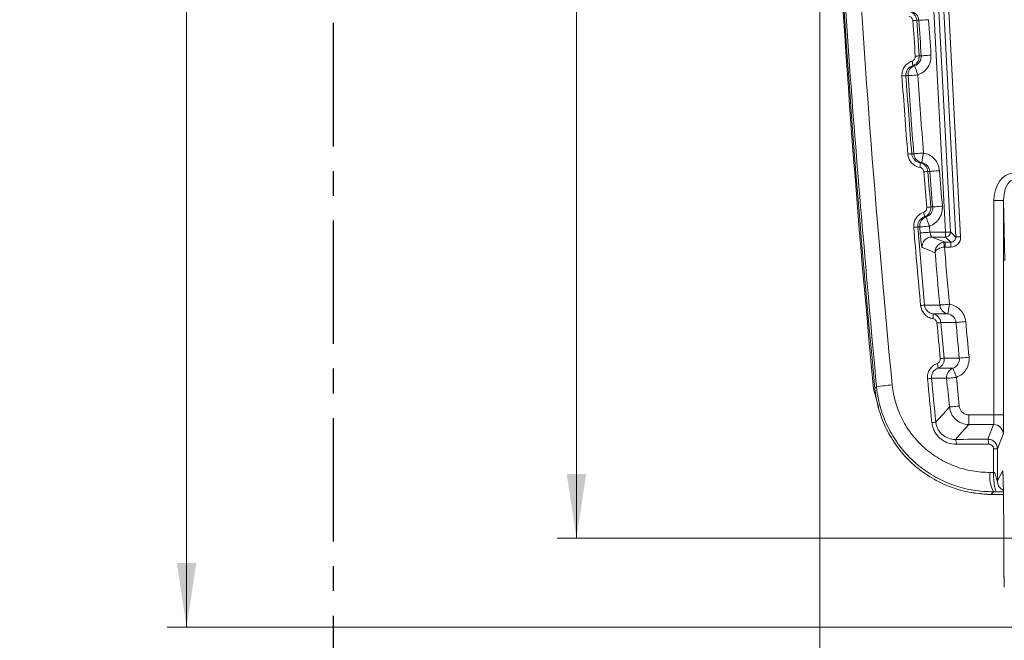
# Model space of a CAD drawing. Header units: millimetres. Extents: x 0 to 594, y 0 to 420.
# Tile 14 of 70: x 231 to 281, y 139 to 171. Entities that reach past the tile are written whole.
import ezdxf

# ---------------------------------------------------------------- set-up
doc = ezdxf.new("R2010")
doc.units = ezdxf.units.MM
doc.linetypes.add('CENTER', pattern=[10.16, 6.35, -1.27, 1.27, -1.27])
doc.styles.add('SLDTEXTSTYLE1', font='TXT', dxfattribs={"width": 0.605})
doc.dimstyles.new('SLDDIMSTYLE0', dxfattribs={"dimtxt": 2.568319, "dimasz": 3.3, "dimexe": 0, "dimexo": 0.0625, "dimgap": 0.64208, "dimtad": 1, "dimdec": 3, "dimlfac": 2, "dimrnd": 1e-09, "dimzin": 12, "dimdsep": 46, "dimtxsty": 'SLDTEXTSTYLE1', "dimsah": 1, "dimcen": 0.09, "dimadec": 0, "dimazin": 3, "dimtfac": 1, "dimtdec": 0, "dimtofl": 0, "dimtmove": 0, "dimatfit": 3, "dimfxl": 1, "dimfrac": 2, "dimtolj": 1, "dimtzin": 12, "dimarcsym": 0})
doc.dimstyles.new('SLDDIMSTYLE1', dxfattribs={"dimtxt": 2.568319, "dimasz": 3.3, "dimexe": 0, "dimexo": 0.0625, "dimgap": 0.64208, "dimtad": 1, "dimdec": 3, "dimlfac": 2, "dimrnd": 1e-09, "dimzin": 12, "dimdsep": 46, "dimtxsty": 'SLDTEXTSTYLE1', "dimsah": 1, "dimcen": 0.09, "dimadec": 0, "dimazin": 3, "dimtfac": 1, "dimtdec": 1, "dimtofl": 0, "dimtmove": 0, "dimatfit": 3, "dimfxl": 1, "dimfrac": 2, "dimtolj": 1, "dimtzin": 12, "dimarcsym": 0})
doc.dimstyles.new('SLDDIMSTYLE2', dxfattribs={"dimtxt": 2.568319, "dimasz": 3.3, "dimexe": 0, "dimexo": 0.0625, "dimgap": 0.64208, "dimtad": 1, "dimdec": 3, "dimlfac": 2, "dimrnd": 1e-09, "dimzin": 12, "dimdsep": 46, "dimtxsty": 'SLDTEXTSTYLE1', "dimsah": 1, "dimcen": 0.09, "dimadec": 0, "dimazin": 3, "dimtfac": 1, "dimtdec": 1, "dimtofl": 0, "dimtmove": 0, "dimatfit": 3, "dimfxl": 1, "dimfrac": 2, "dimtolj": 1, "dimtzin": 12, "dimarcsym": 0})
doc.dimstyles.new('SLDDIMSTYLE5', dxfattribs={"dimtxt": 2.568319, "dimasz": 3.3, "dimexe": 0, "dimexo": 0.0625, "dimgap": 0.64208, "dimtad": 1, "dimdec": 3, "dimlfac": 2, "dimrnd": 1e-09, "dimzin": 12, "dimdsep": 46, "dimtxsty": 'SLDTEXTSTYLE1', "dimsah": 1, "dimcen": 0.09, "dimadec": 0, "dimazin": 3, "dimtfac": 1, "dimtdec": 1, "dimtofl": 0, "dimtmove": 0, "dimatfit": 3, "dimfxl": 1, "dimfrac": 2, "dimtolj": 1, "dimtzin": 12, "dimarcsym": 0})

# ---------------------------------------------------------------- blocks, each defined once
blk = doc.blocks.new('*D10')
at = {"color": 7, "linetype": 'Continuous', "lineweight": 0}
for p, q in [((338.548, 146.536), (338.548, 71.536)), ((334.016, 89.628), (334.016, 90.216)), ((334.016, 90.216), (337.96, 90.216)), ((337.96, 90.216), (337.96, 89.628)), ((334.016, 86.198), (334.016, 85.61)), ((337.96, 85.61), (337.96, 86.198)), ((334.016, 85.61), (337.96, 85.61))]:
    blk.add_line(p, q, dxfattribs=at)
for points in [[(338.548, 146.536), (338.048, 143.236), (339.048, 143.236)], [(338.548, 71.536), (339.048, 74.836), (338.048, 74.836)]]:
    blk.add_solid(points, dxfattribs=at)
at = {"color": 7, "linetype": 'Continuous', "lineweight": 0, "attachment_point": 1, "rotation": 90, "style": 'SLDTEXTSTYLE1'}
for s, insert, char_height in [('min.', (330.017, 93.021, 0.05), 2.6458), ('min.', (334.55, 91.649, 0.05), 2.6458), ('150', (330.017, 83.797, 0.05), 2.6458), ('6', (334.55, 86.933, 0.05), 2.646)]:
    blk.add_mtext(s, dxfattribs=dict(at, insert=insert, char_height=char_height))
blk = doc.blocks.new('*D12')
at = {"color": 7, "linetype": 'Continuous', "lineweight": 0}
for p, q in [((271.889, 196.238), (271.889, 108.735)), ((253.852, 114.267), (253.264, 114.267)), ((253.264, 114.267), (253.264, 110.323)), ((257.282, 114.267), (257.87, 114.267)), ((257.87, 114.267), (257.87, 110.323)), ((253.264, 110.323), (253.852, 110.323)), ((257.87, 110.323), (257.282, 110.323)), ((271.889, 109.735), (246.889, 109.735))]:
    blk.add_line(p, q, dxfattribs=at)
for points in [[(246.889, 109.735), (250.189, 109.235), (250.189, 110.235)], [(271.889, 109.735), (268.589, 110.235), (268.589, 109.235)]]:
    blk.add_solid(points, dxfattribs=at)
at = {"color": 7, "linetype": 'Continuous', "lineweight": 0, "attachment_point": 1, "rotation": 0, "style": 'SLDTEXTSTYLE1'}
for s, insert, char_height in [('50', (252.431, 118.266, 0.05), 2.6458), ('min.', (259.695, 118.266, 0.05), 2.6458), ('min.', (259.303, 113.733, 0.05), 2.6458), ('2', (254.587, 113.733, 0.05), 2.646)]:
    blk.add_mtext(s, dxfattribs=dict(at, insert=insert, char_height=char_height))
blk = doc.blocks.new('*D13')
at = {"color": 7, "linetype": 'Continuous', "lineweight": 0}
for p, q in [((356.066, 264.449), (238.349, 264.449)), ((239.349, 264.449), (239.349, 139.275)), ((234.816, 206.027), (234.816, 206.615)), ((234.816, 206.615), (238.761, 206.615)), ((238.761, 206.615), (238.761, 206.027)), ((234.816, 197.697), (234.816, 197.109)), ((238.761, 197.109), (238.761, 197.697)), ((234.816, 197.109), (238.761, 197.109)), ((290.17, 139.275), (238.349, 139.275))]:
    blk.add_line(p, q, dxfattribs=at)
for points in [[(239.349, 264.449), (238.849, 261.149), (239.849, 261.149)], [(239.349, 139.275), (239.849, 142.575), (238.849, 142.575)]]:
    blk.add_solid(points, dxfattribs=at)
at = {"color": 7, "linetype": 'Continuous', "lineweight": 0, "char_height": 2.6458, "attachment_point": 1, "rotation": 90, "style": 'SLDTEXTSTYLE1'}
for s, insert in [('252,5', (230.818, 196.276, 0.05)), ('9,94', (235.35, 198.432, 0.05))]:
    blk.add_mtext(s, dxfattribs=dict(at, insert=insert))
blk = doc.blocks.new('*D17')
at = {"color": 7, "linetype": 'Continuous', "lineweight": 0}
for p, q in [((414.293, 245.752), (258.389, 245.752)), ((259.389, 143.848), (259.389, 245.752)), ((254.856, 196.515), (254.856, 197.103)), ((254.856, 197.103), (258.801, 197.103)), ((258.801, 197.103), (258.801, 196.515)), ((254.856, 193.085), (254.856, 192.497)), ((258.801, 192.497), (258.801, 193.085)), ((254.856, 192.497), (258.801, 192.497)), ((414.293, 143.848), (258.389, 143.848))]:
    blk.add_line(p, q, dxfattribs=at)
for points in [[(259.389, 245.752), (258.889, 242.452), (259.889, 242.452)], [(259.389, 143.848), (259.889, 147.148), (258.889, 147.148)]]:
    blk.add_solid(points, dxfattribs=at)
at = {"color": 7, "linetype": 'Continuous', "lineweight": 0, "attachment_point": 1, "rotation": 90, "style": 'SLDTEXTSTYLE1'}
for s, insert, char_height in [('203', (250.858, 190.684, -137.801), 2.6458), ('8', (255.39, 193.82, -137.801), 2.646)]:
    blk.add_mtext(s, dxfattribs=dict(at, insert=insert, char_height=char_height))

msp = doc.modelspace()

# ---------------------------------------------------------------- linework, layer by layer
at = {"color": 7, "linetype": 'CENTER', "lineweight": 30}
msp.add_line((246.88851, 271.94925), (246.88862, 71.53632), dxfattribs=at)
at = {"color": 8, "linetype": 'Continuous', "lineweight": 0}
for p, q in [((278.35489, 159.58588), (276.89997, 187.34706)), ((277.15034, 187.36018), (278.60526, 159.59901)), ((278.88216, 159.33624), (277.39969, 187.62295)), ((277.65006, 187.63607), (279.13252, 159.34936)), ((276.88334, 170.47811), (277.00747, 168.65383)), ((276.76887, 168.14408), (276.66588, 168.14408)), ((276.42908, 167.63348), (276.32086, 167.63349)), ((277.3953, 160.86208), (277.24708, 162.68937)), ((280.84385, 150.19661), (280.84384, 161.20986)), ((281.34527, 161.20986), (281.34527, 150.19661)), ((277.36288, 160.36859), (277.26465, 160.36859)), ((276.92676, 159.85376), (277.27955, 155.83842)), ((277.03009, 159.85375), (276.92676, 159.85376)), ((277.55539, 159.58588), (278.35489, 159.58588)), ((278.60526, 159.59901), (278.88216, 159.33624)), ((277.65166, 159.33517), (278.33389, 159.07241)), ((278.26965, 159.06825), (278.33389, 159.07241)), ((278.33389, 159.07241), (278.63178, 159.07241)), ((278.63178, 159.07241), (278.35489, 159.33517)), ((278.33389, 158.8217), (278.30174, 158.81963)), ((278.63178, 158.82169), (278.33389, 158.8217)), ((278.12061, 154.94023), (278.29315, 153.11108)), ((274.72868, 151.5455), (274.80876, 151.63462)), ((279.55678, 150.19661), (280.84385, 150.19661)), ((280.82711, 149.69559), (279.55678, 149.69558)), ((280.52683, 148.94449), (280.82711, 149.69559)), ((281.32853, 149.19456), (281.02892, 148.44512)), ((280.82183, 147.23735), (280.82182, 148.44512)), ((281.02891, 146.7782), (281.29354, 147.30761)), ((281.29354, 147.30761), (281.30193, 147.21661)), ((281.36683, 141.84158), (281.37459, 141.84158)), ((281.36683, 141.84158), (281.37463, 141.75352))]:
    msp.add_line(p, q, dxfattribs=at)
at = {"color": 7, "linetype": 'Continuous', "lineweight": 15}
for p, q in [((281.39941, 158.10813), (281.34527, 161.20986)), ((278.35489, 159.33517), (277.65166, 159.33517)), ((274.66304, 151.53855), (274.93516, 150.53673)), ((281.02892, 148.44512), (281.02891, 146.7782)), ((279.66606, 146.21868), (279.87981, 146.15372)), ((281.33741, 146.10434), (280.70654, 146.10433)), ((281.34782, 144.45792), (281.34935, 142.79209)), ((281.37459, 141.84158), (281.37465, 141.65985))]:
    msp.add_line(p, q, dxfattribs=at)
at = {"color": 8, "linetype": 'Continuous', "lineweight": 0, "flags": 128}
for points in [[(276.98689, 170.47811), (276.93044, 170.47811), (276.88334, 170.47811)], [(276.98689, 170.47811), (277.00011, 170.47899), (277.03102, 170.48102), (277.07849, 170.48416), (277.14079, 170.48827), (277.21566, 170.49321), (277.30039, 170.4988), (277.39188, 170.50483), (277.48683, 170.5111)], [(277.00747, 168.65383), (277.08646, 168.65382), (277.11003, 168.65383)], [(277.11003, 168.65383), (277.12325, 168.65474), (277.15415, 168.65687), (277.2016, 168.66015), (277.26389, 168.66445), (277.33874, 168.66961), (277.42345, 168.67546), (277.51494, 168.68177), (277.60986, 168.68833)], [(276.76887, 168.14408), (276.77233, 168.13382), (276.78168, 168.10602), (276.7966, 168.0617), (276.81651, 168.00256), (276.84066, 167.93082), (276.86814, 167.84918), (276.89791, 167.76074), (276.92885, 167.66883)], [(276.42908, 167.63348), (276.4423, 167.63442), (276.47319, 167.6366), (276.52064, 167.63996), (276.58292, 167.64436), (276.65777, 167.64966), (276.74246, 167.65565), (276.83394, 167.66212), (276.92885, 167.66883)], [(276.6208, 163.61814), (276.65598, 163.61814), (276.7266, 163.61814)], [(276.7266, 163.61814), (276.73981, 163.61916), (276.77069, 163.62155), (276.81812, 163.62523), (276.88037, 163.63005), (276.95518, 163.63585), (277.03984, 163.6424), (277.13126, 163.64948), (277.22613, 163.65683)], [(277.13752, 163.16324), (277.13934, 163.17337), (277.14446, 163.2019), (277.1527, 163.24774), (277.16372, 163.30915), (277.17712, 163.38379), (277.19238, 163.46882), (277.20893, 163.561), (277.22613, 163.65683)], [(277.03802, 163.16324), (277.07108, 163.16324), (277.13752, 163.16324)], [(277.54996, 162.70909), (277.49574, 162.70909), (277.45096, 162.70909)], [(277.54996, 162.70909), (277.56317, 162.71014), (277.59405, 162.71258), (277.64147, 162.71632), (277.70371, 162.72124), (277.77851, 162.72715), (277.86316, 162.73383), (277.95457, 162.74105), (278.04943, 162.74855)], [(281.34527, 161.20986), (281.33416, 161.20986), (281.30462, 161.20986), (281.25777, 161.20986), (281.19535, 161.20986), (281.11973, 161.20986), (281.03374, 161.20986), (280.94061, 161.20986), (280.84384, 161.20986)], [(277.59922, 160.88257), (277.67826, 160.88256), (277.69703, 160.88257)], [(277.69703, 160.88257), (277.71024, 160.88365), (277.74111, 160.88618), (277.78852, 160.89007), (277.85075, 160.89518), (277.92553, 160.90131), (278.01015, 160.90826), (278.10155, 160.91576), (278.19637, 160.92354)], [(277.36288, 160.36859), (277.3665, 160.35834), (277.37625, 160.33063), (277.39177, 160.28651), (277.41249, 160.22764), (277.43762, 160.15625), (277.46621, 160.07502), (277.49718, 159.98703), (277.52936, 159.89558)], [(277.03009, 159.85375), (277.04329, 159.85486), (277.07416, 159.85745), (277.12156, 159.86142), (277.18378, 159.86663), (277.25855, 159.87289), (277.34316, 159.87998), (277.43454, 159.88764), (277.52936, 159.89558)], [(277.05614, 159.5438), (277.05287, 159.58254), (277.04961, 159.62129), (277.04635, 159.66003), (277.04309, 159.69877), (277.03983, 159.73752), (277.03658, 159.77626), (277.03334, 159.81501), (277.03009, 159.85375)], [(277.05614, 159.5438), (277.06934, 159.54491), (277.1002, 159.54751), (277.14761, 159.55151), (277.20982, 159.55675), (277.28459, 159.56306), (277.3692, 159.57019), (277.46057, 159.57789), (277.55539, 159.58588)], [(277.52936, 159.89558), (277.53261, 159.85687), (277.53585, 159.81816), (277.5391, 159.77944), (277.54236, 159.74073), (277.54561, 159.70202), (277.54887, 159.66331), (277.55213, 159.62459), (277.55539, 159.58588)], [(278.60526, 159.59901), (278.59971, 159.59871), (278.58496, 159.59794), (278.56156, 159.59672), (278.5304, 159.59508), (278.49264, 159.5931), (278.4497, 159.59085), (278.4032, 159.58842), (278.35489, 159.58588)], [(278.35489, 159.58588), (278.35489, 159.5375), (278.35489, 159.49094), (278.35489, 159.44794), (278.35489, 159.41013), (278.35489, 159.37893), (278.35489, 159.3555), (278.35489, 159.34073), (278.35489, 159.33517)], [(278.30174, 158.81963), (278.29556, 158.86744), (278.28963, 158.91347), (278.28414, 158.95599), (278.27931, 158.99343), (278.27531, 159.02439), (278.2723, 159.0477), (278.27039, 159.06251), (278.26965, 159.06825)], [(278.33389, 159.07241), (278.33389, 159.06685), (278.33389, 159.05208), (278.33389, 159.02866), (278.3339, 158.99745), (278.33389, 158.95964), (278.33389, 158.91664), (278.33389, 158.87008), (278.33389, 158.8217)], [(278.63178, 158.82169), (278.63178, 158.87008), (278.63179, 158.91664), (278.63179, 158.95964), (278.63178, 158.99745), (278.63179, 159.02866), (278.63179, 159.05208), (278.63179, 159.06685), (278.63178, 159.07241)], [(279.13252, 159.34936), (279.0842, 159.34683), (279.03771, 159.34439), (278.99477, 159.34214), (278.95701, 159.34016), (278.92585, 159.33853), (278.90245, 159.33731), (278.8877, 159.33653), (278.88216, 159.33624)], [(277.82355, 158.53231), (277.77814, 158.54981), (277.59651, 158.61983), (277.15246, 158.79103)], [(278.0616, 155.83836), (278.0748, 155.83956), (278.10564, 155.84235), (278.15302, 155.84665), (278.2152, 155.85228), (278.28993, 155.85905), (278.37449, 155.86672), (278.46581, 155.87499), (278.56058, 155.88358)], [(278.478, 155.38894), (278.47968, 155.39905), (278.48445, 155.42761), (278.49212, 155.47354), (278.5024, 155.53508), (278.51488, 155.60988), (278.52911, 155.69511), (278.54454, 155.78752), (278.56058, 155.88358)], [(277.27955, 155.83842), (277.31474, 155.83841), (277.49045, 155.8384), (278.0616, 155.83836)], [(277.70223, 155.38895), (277.73531, 155.38895), (277.91104, 155.38895), (278.478, 155.38894)], [(278.89593, 154.94027), (278.82909, 154.94027), (278.47765, 154.94025), (278.16268, 154.94023), (278.12061, 154.94023)], [(278.89593, 154.94027), (278.90912, 154.94149), (278.93996, 154.94433), (278.98734, 154.94869), (279.0495, 154.95442), (279.12422, 154.96131), (279.20877, 154.9691), (279.30009, 154.97752), (279.39483, 154.98625)], [(278.29315, 153.11108), (278.37227, 153.11108), (278.72381, 153.11109), (279.03822, 153.11109), (279.0673, 153.11109)], [(279.0673, 153.11109), (279.08049, 153.11235), (279.11132, 153.11529), (279.15868, 153.1198), (279.22084, 153.12572), (279.29553, 153.13283), (279.38006, 153.14088), (279.47134, 153.14957), (279.56607, 153.15859)], [(278.74034, 152.59296), (278.71805, 152.59296), (278.54225, 152.59297), (277.96573, 152.59299)], [(278.74034, 152.59296), (278.74411, 152.58272), (278.75426, 152.55512), (278.77041, 152.5112), (278.79195, 152.45263), (278.81806, 152.3816), (278.84777, 152.30081), (278.87996, 152.21329), (278.9134, 152.12233)], [(278.41472, 152.07397), (278.39181, 152.07397), (278.21598, 152.07399), (277.63511, 152.07403)], [(278.41472, 152.07397), (278.42791, 152.07525), (278.45874, 152.07824), (278.50609, 152.08283), (278.56823, 152.08886), (278.64292, 152.0961), (278.72743, 152.1043), (278.8187, 152.11315), (278.9134, 152.12233)], [(277.85921, 149.82312), (277.9304, 149.90196), (278.24676, 150.25222), (278.55966, 150.59844)], [(278.55966, 150.59844), (278.57285, 150.59976), (278.60366, 150.60282), (278.651, 150.60753), (278.71313, 150.61371), (278.7878, 150.62114), (278.87228, 150.62954), (278.96353, 150.63862), (279.05822, 150.64804)], [(279.55678, 149.69558), (279.55678, 149.70884), (279.55678, 149.73981), (279.55678, 149.78738), (279.55678, 149.84982), (279.55678, 149.92485), (279.55678, 150.00976), (279.55678, 150.10146), (279.55678, 150.19661)], [(281.34527, 150.19661), (281.33416, 150.19661), (281.30463, 150.19661), (281.25777, 150.19661), (281.19536, 150.19661), (281.11973, 150.19661), (281.03374, 150.19661), (280.94062, 150.19661), (280.84385, 150.19661)], [(279.55678, 149.69558), (279.21086, 149.31343), (278.8653, 148.93147)], [(281.02892, 148.44512), (281.02445, 148.44513), (281.0127, 148.44512), (280.99399, 148.44512), (280.96891, 148.44513), (280.93816, 148.44513), (280.90268, 148.44512), (280.86352, 148.44513), (280.82182, 148.44512)], [(280.82413, 146.2339), (280.7597, 146.1629), (280.70655, 146.10433)]]:
    msp.add_lwpolyline(points, dxfattribs=at)
at = {"color": 7, "linetype": 'Continuous', "lineweight": 15}
for centre, radius, start, end in [((876.57541, 210.08371), 604.68686, 176.10106441, 185.55536065), ((876.1528, 209.82768), 604.3075, 179.99664675, 185.5351321)]:
    msp.add_arc(centre, radius, start, end, dxfattribs=at)
at = {"color": 8, "linetype": 'Continuous', "lineweight": 0}
for centre, radius, start, end in [((276.4366, 174.73189), 4.27718, 273.256678, 275.995326), ((877.32766, 210.08371), 601.64577, 183.7744397, 183.94856525), ((877.32766, 210.08371), 601.14475, 183.7744397, 183.94856525), ((276.5602, 172.72562), 4.09629, 273.407787, 276.268588), ((276.92931, 167.66895), 0.50149, 108.658465, 184.05568), ((276.29348, 168.21239), 0.37862, 349.605556, 26.563432), ((275.87696, 171.56235), 3.95386, 273.488369, 276.446261), ((876.57541, 210.08371), 601.64577, 184.04597144, 184.42940863), ((876.57541, 210.08371), 601.14475, 184.04597144, 184.42940863), ((276.17475, 167.22915), 3.63845, 273.824154, 277.04187), ((277.22645, 163.65661), 0.50132, 184.401395, 259.783183), ((276.6827, 163.03742), 0.37694, 341.279897, 19.498862), ((277.00099, 166.2968), 3.61581, 273.902551, 277.148693), ((877.32766, 210.08371), 601.64577, 184.51624308, 184.69074933), ((877.32766, 210.08371), 601.14475, 184.51624308, 184.69074933), ((276.8876, 160.43022), 0.38205, 350.717758, 27.240718), ((277.14857, 164.3437), 3.49035, 274.053663, 277.41835), ((277.52984, 159.89568), 0.50151, 109.445228, 184.795682), ((276.47913, 163.20853), 3.3845, 274.137252, 277.6001), ((278.3548, 159.58597), 0.25079, 270.019729, 2.980592), ((277.65236, 158.83347), 0.5017, 90.079793, 184.852721), ((876.57541, 210.08371), 600.967, 184.92092301, 185.17876319), ((876.57541, 210.08371), 600.46598, 184.89752205, 185.17876319), ((276.83037, 158.95806), 3.15182, 274.469972, 278.193292), ((277.34528, 155.25912), 0.37983, 341.982182, 19.986918), ((278.56088, 155.88335), 0.50131, 185.149235, 260.483514), ((277.66652, 158.0579), 3.15056, 274.552478, 278.286854), ((877.32766, 210.08371), 600.967, 185.26474286, 185.43989941), ((877.32766, 210.08371), 600.46598, 185.26474286, 185.43989941), ((277.83876, 156.13068), 3.0536, 274.702411, 278.557738), ((277.5836, 152.64755), 0.38601, 351.873192, 27.922752), ((278.9139, 152.12243), 0.50153, 110.246649, 185.544429), ((277.18428, 155.00439), 2.96484, 274.78318, 278.746298), ((876.57541, 210.08371), 600.967, 185.53923355, 185.68058615), ((876.57541, 210.08371), 600.46598, 185.53923355, 185.68058615), ((276.54537, 140.55061), 11.21923, 94.736483, 98.904537), ((277.40651, 152.65899), 2.87177, 274.974996, 279.069759), ((280.82686, 149.19392), 0.50167, 0.0734, 89.972171), ((278.48885, 148.73485), 0.4247, 352.709465, 27.577612), ((280.14105, 148.748), 0.43294, 352.83267, 26.99163), ((282.33896, 147.01469), 1.70421, 172.528608, 207.268052)]:
    msp.add_arc(centre, radius, start, end, dxfattribs=at)
for centre, major_axis, ratio, start_param, end_param in [((281.847, 161.19236), (-0.02476, 1.41835), 0.70705293, 6.27084428, 7.82929958), ((281.847, 161.19236), (-0.01857, 1.06382), 0.47134469, 6.27084428, 7.82929958), ((278.63162, 159.32327), (0.18206, -0.17277), 0.99903667, 5.47176769, 7.09460293), ((278.63162, 159.32327), (-0.36389, 0.34532), 0.99967865, 2.33017503, 3.95301027), ((280.82634, 150.19661), (0, 0.5015), 0.03491013, 3.18522588, 4.71238898), ((281.32777, 150.19661), (0, 1.003), 0.01745506, 3.18522588, 4.71238898), ((350.61503, 131.68601), (401.45075, 0.00023), 0.04366094, 1.7462829, 1.75048785), ((350.61503, 131.4355), (401.2, 0.00023), 0.04368823, 1.7462829, 1.75048785), ((281.29537, 144.30044), (0, 3.009), 0.01745506, 5.87225916, 6.31809189), ((350.61503, 133.47529), (401.2, 0.00023), 0.03483347, 1.74564701, 1.74608391), ((350.61503, 132.4729), (400.197, 0.00023), 0.03492077, 1.74564701, 1.74608391)]:
    msp.add_ellipse(centre, major_axis=major_axis, ratio=ratio, start_param=start_param, end_param=end_param, dxfattribs=at)
at = {"color": 7, "linetype": 'Continuous', "lineweight": 15}
for centre, major_axis, start_param, end_param in [((281.29537, 144.30044), (0, 3.009), 4.76474886, 5.87225916), ((281.36683, 142.84458), (0, 1.003), 1.6231562, 3.14159265)]:
    msp.add_ellipse(centre, major_axis=major_axis, ratio=0.01745506, start_param=start_param, end_param=end_param, dxfattribs=at)
at = {"color": 8, "linetype": 'Continuous', "lineweight": 0}
for points, knots in [([(274.80876, 151.63462), (274.31581, 157.12667), (273.32981, 168.11186), (272.42718, 184.63429), (271.94351, 201.21315), (271.93675, 217.83893), (272.35655, 234.50016), (273.02707, 245.5892), (273.3623, 251.13317)], [0, 0, 0, 0, 0.16606057, 0.33215361, 0.4982139, 0.66546473, 0.83274903, 1, 1, 1, 1]), ([(274.17126, 251.06512), (273.03265, 234.48866), (272.58751, 217.92267), (273.07024, 184.81149), (273.99811, 168.26628), (275.61896, 151.73152)], [0, 0, 0, 0, 0.5, 0.5, 1, 1, 1, 1]), ([(276.67958, 170.46162), (276.67586, 170.51764), (276.65295, 170.57096), (276.57883, 170.65328), (276.52919, 170.68104), (276.47499, 170.69137)], [0, 0, 0, 0, 0.5, 0.5, 1, 1, 1, 1]), ([(276.47596, 170.93761), (276.53133, 170.92121), (276.64242, 170.88831), (276.77464, 170.77183), (276.86047, 170.62965), (276.87619, 170.52548), (276.88334, 170.47811)], [0, 0, 0, 0, 0.26095332, 0.52358622, 0.78336236, 1, 1, 1, 1]), ([(276.98689, 170.47811), (276.97956, 170.58899), (276.93542, 170.69426), (276.7885, 170.86008), (276.68905, 170.9167), (276.58003, 170.93761)], [0, 0, 0, 0, 0.5, 0.5, 1, 1, 1, 1]), ([(276.63213, 168.3817), (276.65745, 168.39289), (276.70798, 168.41521), (276.76479, 168.47736), (276.80144, 168.55338), (276.80294, 168.60884), (276.80369, 168.63658)], [0, 0, 0, 0, 0.25185845, 0.50272443, 0.75131256, 1, 1, 1, 1]), ([(277.00747, 168.65383), (277.00599, 168.59838), (277.00303, 168.48768), (276.93028, 168.33583), (276.81734, 168.21137), (276.71634, 168.1665), (276.66588, 168.14408)], [0, 0, 0, 0, 0.250373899, 0.499859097, 0.750169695, 1, 1, 1, 1]), ([(276.76887, 168.14408), (276.87404, 168.17941), (276.96466, 168.24858), (277.08797, 168.4324), (277.11769, 168.54304), (277.11003, 168.65383)], [0, 0, 0, 0, 0.5, 0.5, 1, 1, 1, 1]), ([(277.60986, 168.68833), (277.60792, 168.58686), (277.60382, 168.37217), (277.46752, 168.06816), (277.23956, 167.80846), (277.03242, 167.71537), (276.92885, 167.66883)], [0, 0, 0, 0, 0.22993206, 0.486507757, 0.74325866, 1, 1, 1, 1]), ([(276.11753, 167.61582), (276.11964, 167.699), (276.12386, 167.86534), (276.23334, 168.09351), (276.40372, 168.28066), (276.55573, 168.34791), (276.63213, 168.3817)], [0, 0, 0, 0, 0.24827558, 0.49644787, 0.74692768, 1, 1, 1, 1]), ([(276.66588, 168.14408), (276.56244, 168.10972), (276.47127, 168.04294), (276.34437, 167.85923), (276.31275, 167.74671), (276.32086, 167.63349)], [0, 0, 0, 0, 0.5, 0.5, 1, 1, 1, 1]), ([(277.03969, 162.91644), (276.956, 162.93999), (276.78856, 162.98709), (276.58704, 163.15917), (276.45468, 163.37122), (276.42904, 163.52777), (276.41742, 163.5988)], [0, 0, 0, 0, 0.26301325, 0.5262253, 0.78505942, 1, 1, 1, 1]), ([(276.6208, 163.61814), (276.62863, 163.57074), (276.64595, 163.46585), (276.73517, 163.32429), (276.87038, 163.21001), (276.98199, 163.17887), (277.03802, 163.16324)], [0, 0, 0, 0, 0.21203473, 0.46920513, 0.73354122, 1, 1, 1, 1]), ([(277.22613, 163.65683), (277.32439, 163.6301), (277.53187, 163.57365), (277.79352, 163.36728), (277.9897, 163.08335), (278.02952, 162.86015), (278.04943, 162.74855)], [0, 0, 0, 0, 0.230749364, 0.487252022, 0.743624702, 1, 1, 1, 1]), ([(277.03802, 163.16324), (277.0936, 163.14751), (277.20511, 163.11595), (277.33876, 163.00104), (277.42622, 162.86002), (277.44324, 162.7562), (277.45096, 162.70909)], [0, 0, 0, 0, 0.26116506, 0.52396193, 0.78401112, 1, 1, 1, 1]), ([(277.54996, 162.70909), (277.5412, 162.8198), (277.49573, 162.92444), (277.34683, 163.08831), (277.24673, 163.14367), (277.13752, 163.16324)], [0, 0, 0, 0, 0.5, 0.5, 1, 1, 1, 1]), ([(277.24708, 162.68937), (277.24319, 162.71293), (277.23461, 162.76499), (277.19055, 162.83557), (277.12338, 162.8929), (277.06758, 162.90859), (277.03969, 162.91644)], [0, 0, 0, 0, 0.21427616, 0.473321, 0.73677176, 1, 1, 1, 1]), ([(276.7233, 159.83285), (276.71624, 159.91656), (276.72314, 159.99913), (276.7647, 160.16169), (276.79825, 160.23728), (276.89014, 160.37673), (276.94612, 160.43703), (277.07732, 160.53885), (277.14921, 160.57783), (277.22728, 160.60509)], [0, 0, 0, 0, 0.25, 0.25, 0.5, 0.5, 0.75, 0.75, 1, 1, 1, 1]), ([(277.22728, 160.60509), (277.25238, 160.61659), (277.30253, 160.63955), (277.35849, 160.70237), (277.39413, 160.77887), (277.39491, 160.83434), (277.3953, 160.86208)], [0, 0, 0, 0, 0.25133287, 0.50228202, 0.75109091, 1, 1, 1, 1]), ([(277.59921, 160.88256), (277.60832, 160.77185), (277.58023, 160.66129), (277.45892, 160.47539), (277.36922, 160.40528), (277.26465, 160.36859)], [0, 0, 0, 0, 0.5, 0.5, 1, 1, 1, 1]), ([(277.36289, 160.36859), (277.46749, 160.40533), (277.55711, 160.47568), (277.67788, 160.661), (277.70613, 160.77196), (277.69703, 160.88257)], [0, 0, 0, 0, 0.5, 0.5, 1, 1, 1, 1]), ([(278.19637, 160.92354), (278.19578, 160.82231), (278.19451, 160.60784), (278.06249, 160.30224), (277.83812, 160.03945), (277.63228, 159.94354), (277.52936, 159.89558)], [0, 0, 0, 0, 0.22950187, 0.48622233, 0.74311652, 1, 1, 1, 1]), ([(277.26465, 160.36859), (277.21395, 160.34552), (277.11343, 160.29979), (277.00066, 160.17392), (276.92887, 160.02057), (276.92746, 159.90927), (276.92676, 159.85376)], [0, 0, 0, 0, 0.25592384, 0.50738374, 0.75428414, 1, 1, 1, 1]), ([(277.15246, 158.79103), (277.15023, 158.79189), (277.14763, 158.79753), (277.14172, 158.81796), (277.13838, 158.83297), (277.13115, 158.8716), (277.12729, 158.89501), (277.11909, 158.94991), (277.11471, 158.98172), (277.1014, 159.08562), (277.09192, 159.16883), (277.07352, 159.34799), (277.06442, 159.44553), (277.05614, 159.5438)], [0, 0, 0, 0, 0.125, 0.125, 0.25, 0.25, 0.375, 0.375, 0.5, 0.5, 0.75, 0.75, 1, 1, 1, 1]), ([(277.55539, 159.58588), (277.55982, 159.56893), (277.57166, 159.52361), (277.59301, 159.45419), (277.61676, 159.38974), (277.63793, 159.34513), (277.6471, 159.33848), (277.65166, 159.33517)], [0, 0, 0, 0, 0.13136241, 0.35111789, 0.56986442, 0.78616865, 1, 1, 1, 1]), ([(277.82355, 158.53231), (277.82355, 158.53278), (277.82356, 158.53331), (277.82356, 158.53428), (277.82361, 158.53563), (277.8237, 158.53843), (277.82404, 158.54363), (277.8252, 158.55328), (277.82914, 158.57166), (277.83688, 158.59104), (277.86152, 158.63463), (277.91904, 158.69378), (278.03822, 158.75716), (278.16861, 158.80008), (278.25658, 158.813), (278.30174, 158.81963)], [0, 0, 0, 0, 0.00396695, 0.00441827, 0.00824108, 0.01518838, 0.02797084, 0.0516231, 0.09566276, 0.18016491, 0.21112164, 0.4561194, 0.67153804, 0.8313792, 1, 1, 1, 1]), ([(278.56058, 155.88358), (278.65888, 155.85815), (278.86676, 155.80435), (279.13085, 155.6016), (279.33073, 155.32025), (279.37347, 155.09758), (279.39483, 154.98625)], [0, 0, 0, 0, 0.23024031, 0.48691803, 0.74345737, 1, 1, 1, 1]), ([(277.70648, 155.14163), (277.62478, 155.15518), (277.54731, 155.18131), (277.40089, 155.25888), (277.33514, 155.30878), (277.16395, 155.48988), (277.09132, 155.64808), (277.07602, 155.81583)], [0, 0, 0, 0, 0.25, 0.25, 0.5, 0.5, 1, 1, 1, 1]), ([(277.27955, 155.83842), (277.28795, 155.7913), (277.30658, 155.68678), (277.3974, 155.54646), (277.53397, 155.43375), (277.646, 155.40392), (277.70223, 155.38895)], [0, 0, 0, 0, 0.211399, 0.46890494, 0.73342356, 1, 1, 1, 1]), ([(277.70223, 155.38895), (277.81158, 155.37074), (277.91204, 155.31691), (278.06298, 155.15564), (278.11039, 155.05091), (278.12061, 154.94023)], [0, 0, 0, 0, 0.5, 0.5, 1, 1, 1, 1]), ([(278.89593, 154.94027), (278.88572, 155.05079), (278.83894, 155.15477), (278.68809, 155.31663), (278.58737, 155.37072), (278.478, 155.38894)], [0, 0, 0, 0, 0.5, 0.5, 1, 1, 1, 1]), ([(277.91659, 154.91728), (277.91141, 154.97312), (277.88717, 155.02576), (277.81112, 155.1061), (277.76088, 155.13261), (277.70648, 155.14163)], [0, 0, 0, 0, 0.5, 0.5, 1, 1, 1, 1]), ([(277.92467, 152.82831), (277.97636, 152.84717), (278.02082, 152.88239), (278.08077, 152.97597), (278.09442, 153.03175), (278.08909, 153.08736)], [0, 0, 0, 0, 0.5, 0.5, 1, 1, 1, 1]), ([(278.29315, 153.11108), (278.29311, 153.05561), (278.29302, 152.94485), (278.22423, 152.79113), (278.11472, 152.66406), (278.01527, 152.61662), (277.96573, 152.59299)], [0, 0, 0, 0, 0.25073696, 0.50069445, 0.75128918, 1, 1, 1, 1]), ([(278.74034, 152.59296), (278.84435, 152.63114), (278.93293, 152.70265), (279.05109, 152.88945), (279.07783, 153.0007), (279.0673, 153.11109)], [0, 0, 0, 0, 0.5, 0.5, 1, 1, 1, 1]), ([(279.56607, 153.15859), (279.56681, 153.05766), (279.5684, 152.84351), (279.44078, 152.53638), (279.22011, 152.27049), (279.01564, 152.17172), (278.9134, 152.12233)], [0, 0, 0, 0, 0.22899268, 0.48588209, 0.74294417, 1, 1, 1, 1]), ([(277.4315, 152.04988), (277.42335, 152.1334), (277.42915, 152.21596), (277.46849, 152.37892), (277.50098, 152.45488), (277.5909, 152.59549), (277.64599, 152.65648), (277.77572, 152.76005), (277.84703, 152.79999), (277.92467, 152.82831)], [0, 0, 0, 0, 0.25, 0.25, 0.5, 0.5, 0.75, 0.75, 1, 1, 1, 1]), ([(277.96574, 152.59299), (277.86337, 152.55585), (277.77413, 152.48664), (277.65246, 152.2997), (277.62405, 152.18665), (277.63511, 152.07403)], [0, 0, 0, 0, 0.5, 0.5, 1, 1, 1, 1]), ([(280.82413, 146.2339), (280.47951, 146.24949), (279.79028, 146.28067), (278.78379, 146.54665), (277.83577, 146.97179), (276.97442, 147.55283), (276.22987, 148.2735), (275.62165, 149.10168), (275.17183, 150.01781), (274.908, 150.87262), (274.83659, 151.42092), (274.80876, 151.63462)], [0, 0, 0, 0, 0.11700974, 0.23401588, 0.35129733, 0.4685703, 0.58456391, 0.70054838, 0.81403837, 0.9275239, 1, 1, 1, 1]), ([(275.61896, 151.73152), (275.64961, 151.41882), (275.71034, 151.10879), (275.88613, 150.51337), (276.00093, 150.22667), (276.2133, 149.81305), (276.29127, 149.67728), (276.45897, 149.41481), (276.54832, 149.28856), (276.8323, 148.92421), (277.04272, 148.70042), (277.39021, 148.39356), (277.51188, 148.29582), (277.76105, 148.11399), (277.88903, 148.0294), (278.28292, 147.79407), (278.55867, 147.66162), (278.99244, 147.50031), (279.13994, 147.45306), (279.43582, 147.37289), (279.58488, 147.33969), (280.03534, 147.26038), (280.34001, 147.23438), (280.64922, 147.23629)], [0, 0, 0, 0, 0.125, 0.125, 0.25, 0.25, 0.3125, 0.3125, 0.375, 0.375, 0.5, 0.5, 0.5625, 0.5625, 0.625, 0.625, 0.75, 0.75, 0.8125, 0.8125, 0.875, 0.875, 1, 1, 1, 1]), ([(279.55678, 149.69558), (279.43284, 149.69569), (279.3104, 149.71884), (279.13891, 149.78512), (279.08298, 149.81289), (278.97869, 149.87726), (278.92983, 149.91396), (278.83873, 149.99648), (278.79661, 150.04241), (278.72251, 150.13974), (278.69003, 150.19157), (278.60665, 150.35678), (278.57203, 150.47513), (278.55966, 150.59844)], [0, 0, 0, 0, 0.25, 0.25, 0.375, 0.375, 0.5, 0.5, 0.625, 0.625, 0.75, 0.75, 1, 1, 1, 1]), ([(279.05822, 150.64804), (279.0693, 150.59251), (279.09147, 150.48145), (279.1923, 150.34063), (279.33003, 150.2403), (279.4599, 150.20024), (279.53635, 150.19737), (279.55678, 150.19661)], [0, 0, 0, 0, 0.22924137, 0.45849027, 0.68753996, 0.91652768, 1, 1, 1, 1]), ([(277.85921, 149.82312), (277.86555, 149.76045), (277.87795, 149.69835), (277.91364, 149.57924), (277.93688, 149.52194), (277.99414, 149.41181), (278.02836, 149.35899), (278.10457, 149.26244), (278.14688, 149.21806), (278.23989, 149.13708), (278.29023, 149.10097), (278.39515, 149.03932), (278.45016, 149.01339), (278.62294, 148.95052), (278.74284, 148.93021), (278.8653, 148.93147)], [0, 0, 0, 0, 0.125, 0.125, 0.25, 0.25, 0.375, 0.375, 0.5, 0.5, 0.625, 0.625, 0.75, 0.75, 1, 1, 1, 1]), ([(278.91012, 148.68096), (278.75626, 148.67974), (278.60577, 148.70593), (278.38962, 148.78585), (278.32091, 148.81871), (278.19002, 148.89661), (278.1273, 148.94216), (278.01172, 149.04391), (277.95923, 149.09957), (277.86476, 149.22039), (277.82243, 149.28634), (277.75164, 149.42359), (277.72291, 149.49493), (277.67879, 149.64306), (277.66345, 149.7202), (277.65556, 149.79803)], [0, 0, 0, 0, 0.25, 0.25, 0.375, 0.375, 0.5, 0.5, 0.625, 0.625, 0.75, 0.75, 0.875, 0.875, 1, 1, 1, 1]), ([(280.52683, 148.94449), (280.59294, 148.94472), (280.65778, 148.93203), (280.77923, 148.88238), (280.83485, 148.84554), (280.97407, 148.7075), (281.02887, 148.57774), (281.02892, 148.44512)], [0, 0, 0, 0, 0.25, 0.25, 0.5, 0.5, 1, 1, 1, 1]), ([(280.82183, 148.44512), (280.82183, 148.5118), (280.79406, 148.57697), (280.70078, 148.6685), (280.63623, 148.69449), (280.57061, 148.69398)], [0, 0, 0, 0, 0.5, 0.5, 1, 1, 1, 1]), ([(280.82183, 147.23735), (280.82252, 147.1212), (280.82688, 146.99629), (280.84464, 146.75415), (280.85808, 146.63761), (280.89191, 146.44325), (280.9122, 146.36604), (280.95435, 146.26402), (280.97609, 146.23896), (280.99631, 146.23497)], [0, 0, 0, 0, 0.25, 0.25, 0.5, 0.5, 0.75, 0.75, 1, 1, 1, 1]), ([(281.33279, 146.31908), (281.27743, 146.3501), (281.16468, 146.41326), (281.05203, 146.58235), (281.03662, 146.71292), (281.02891, 146.7782)], [0, 0, 0, 0, 0.32539742, 0.66269467, 1, 1, 1, 1]), ([(280.99631, 146.23496), (281.04126, 146.23532), (281.12542, 146.23597), (281.24788, 146.23788), (281.30456, 146.24014), (281.33443, 146.24133)], [0, 0, 0, 0, 0.351598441, 0.658261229, 1, 1, 1, 1])]:
    msp.add_open_spline(points, degree=3, knots=knots, dxfattribs=at)
for points in [[(276.80369, 168.63658), (276.76139, 169.24486), (276.72002, 169.85321), (276.67958, 170.46162)], [(276.41742, 163.5988), (276.31295, 164.93746), (276.21298, 166.27646), (276.11753, 167.61582)], [(276.32086, 167.63349), (276.41633, 166.29469), (276.51631, 164.95624), (276.62081, 163.61814)], [(277.45096, 162.70909), (277.49944, 162.10017), (277.54886, 161.49133), (277.59921, 160.88256)], [(277.07602, 155.81583), (276.95393, 157.15443), (276.83636, 158.49343), (276.7233, 159.83285)], [(278.08909, 153.08736), (278.03065, 153.69724), (277.97315, 154.30721), (277.91659, 154.91728)], [(277.65556, 149.79803), (277.57945, 150.5485), (277.50477, 151.29912), (277.4315, 152.04988)], [(277.63511, 152.07403), (277.70839, 151.32358), (277.78309, 150.57328), (277.85921, 149.82312)]]:
    msp.add_open_spline(points, degree=3, dxfattribs=at)
at = {"color": 7, "linetype": 'Continuous', "lineweight": 15}
for points, knots in [([(277.82355, 158.53231), (277.82349, 158.53325), (277.82343, 158.53431), (277.82331, 158.53629), (277.82317, 158.53897), (277.8229, 158.54464), (277.82258, 158.55505), (277.82247, 158.5744), (277.82408, 158.61094), (277.82951, 158.65013), (277.84896, 158.73549), (277.89975, 158.84918), (278.01132, 158.9655), (278.13758, 159.04047), (278.22485, 159.05882), (278.26965, 159.06825)], [0, 0, 0, 0, 0.00397209, 0.00441804, 0.00826972, 0.01521876, 0.02804461, 0.05173121, 0.09582302, 0.18014622, 0.21495367, 0.4561455, 0.6715641, 0.83139277, 1, 1, 1, 1]), ([(274.72868, 151.5455), (274.76214, 151.20166), (274.82468, 150.86378), (274.96169, 150.36579), (275.01479, 150.20094), (275.13384, 149.87919), (275.19992, 149.72169), (275.41746, 149.25912), (275.58807, 148.9639), (275.88335, 148.54134), (275.98862, 148.40371), (276.20842, 148.14052), (276.32338, 148.01427), (276.6832, 147.6513), (276.94285, 147.4302), (277.36282, 147.13077), (277.50805, 147.03639), (277.80315, 146.86209), (277.95371, 146.78166), (278.41424, 146.56016), (278.73299, 146.43874), (279.39466, 146.24994), (279.73512, 146.18367), (280.07841, 146.14716)], [0, 0, 0, 0, 0.125, 0.125, 0.1875, 0.1875, 0.25, 0.25, 0.375, 0.375, 0.4375, 0.4375, 0.5, 0.5, 0.625, 0.625, 0.6875, 0.6875, 0.75, 0.75, 0.875, 0.875, 1, 1, 1, 1]), ([(280.82183, 147.23735), (280.82743, 147.23714), (280.83864, 147.23672), (280.85454, 147.23062), (280.86906, 147.22056), (280.88222, 147.20631), (280.89406, 147.18804), (280.90491, 147.16593), (280.91631, 147.13126), (280.93329, 147.0773), (280.95236, 147.00722), (280.97175, 146.93533), (280.98987, 146.87627), (281.0054, 146.83045), (281.01769, 146.79826), (281.02665, 146.77856), (281.02818, 146.77832), (281.02892, 146.7782)], [0, 0, 0, 0, 0.02790236, 0.05573192, 0.08514816, 0.11756781, 0.15405949, 0.19537706, 0.24154094, 0.33607606, 0.47900447, 0.60675495, 0.71482706, 0.80465644, 0.87874687, 0.94151468, 1, 1, 1, 1]), ([(281.30662, 147.21703), (281.30656, 147.21745), (281.3056, 147.22402), (281.31067, 147.17358), (281.31406, 147.12034), (281.31658, 147.03944), (281.31672, 147.0348)], [0, 0, 0, 0, 0.02401191, 0.37009222, 0.9638559, 1, 1, 1, 1]), ([(280.07841, 146.14716), (280.12469, 146.14223), (280.17006, 146.13773), (280.259, 146.12945), (280.30233, 146.12571), (280.42224, 146.11585), (280.49082, 146.11091), (280.53722, 146.10672)], [0, 0, 0, 0, 0.25, 0.25, 0.5, 0.5, 1, 1, 1, 1]), ([(281.34927, 142.79163), (281.34941, 142.72306), (281.3498, 142.52867), (281.35239, 142.2296), (281.35751, 141.94712), (281.36285, 141.85272), (281.36883, 141.77566), (281.37395, 141.7536), (281.37463, 141.75067)], [0, 0, 0, 0, 0.14069739, 0.3988713, 0.66364431, 0.94473109, 0.99266636, 1, 1, 1, 1]), ([(281.37465, 141.65985), (281.37468, 141.58199), (281.37503, 141.50493), (281.37617, 141.40832), (281.37665, 141.37981), (281.3778, 141.33861), (281.37847, 141.32648), (281.37915, 141.3268)], [0, 0, 0, 0, 0.5, 0.5, 0.75, 0.75, 1, 1, 1, 1])]:
    msp.add_open_spline(points, degree=3, knots=knots, dxfattribs=at)
msp.add_open_spline([(280.70654, 146.10433), (280.64997, 146.10433), (280.59353, 146.10513), (280.53722, 146.10672)], degree=3, dxfattribs=at)

# ---------------------------------------------------------------- dimensions: what is measured, and where the dimension line sits
at = {"color": 7, "linetype": 'Continuous', "lineweight": 0}
for base, p1, p2, dimstyle, picture, middle in [((239.34858, 139.27505), (356.06649, 264.44931), (290.17048, 139.27508), 'SLDDIMSTYLE2', '*D13', (239.34854, 201.86215)), ((259.38853, 245.75237), (414.29298, 143.84766), (414.29292, 245.75246), 'SLDDIMSTYLE5', '*D17', (259.38856, 194.79997))]:
    dim = msp.add_linear_dim(base=base, p1=p1, p2=p2, angle=270.000033, dimstyle=dimstyle, dxfattribs=at)
    dim.commit()
    dim.dimension.update_dxf_attribs({"geometry": picture, "text_midpoint": middle, "dimtype": 160})
for base, p1, angle, dimstyle, picture, middle in [((246.8886, 109.7348), (271.88855, 196.23751), 0.000033, 'SLDDIMSTYLE1', '*D12', (259.3886, 109.73481)), ((338.54816, 71.53638), (288.44775, 146.53635), 270.000033, 'SLDDIMSTYLE0', '*D10', (338.54815, 91.7348))]:
    dim = msp.add_linear_dim(base=base, p1=p1, p2=(246.88862, 71.53632), angle=angle, text='<> min. ', dimstyle=dimstyle, dxfattribs=at)
    dim.commit()
    dim.dimension.update_dxf_attribs({"geometry": picture, "text_midpoint": middle, "dimtype": 160})

doc.saveas('drawing.dxf')
